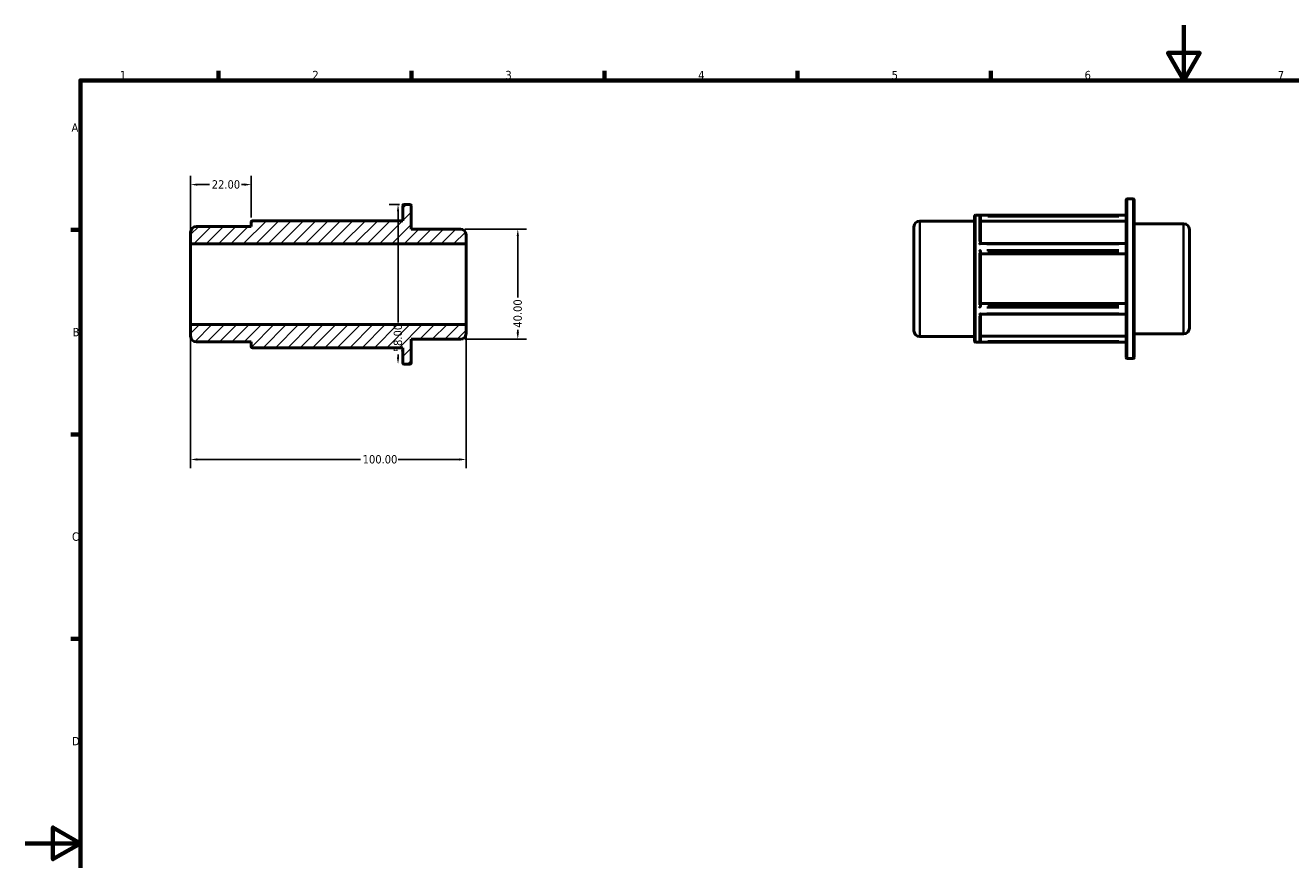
# Model space of a CAD drawing. Header units: millimetres. Extents: x 0 to 898, y 0 to 594.
# Tile 2 of 3: x 0 to 459, y 291 to 594. Entities that reach past the tile are written whole.
import ezdxf

# ---------------------------------------------------------------- set-up
doc = ezdxf.new("R2010")
doc.units = ezdxf.units.MM
for name, color, linetype, lineweight in [('Border (ANSI)', 7, 'Continuous', 70), ('Dimension (ANSI)', 7, 'Continuous', 25), ('Hatch (ANSI)', 7, 'Continuous', 18), ('Visible (ANSI)', 7, 'Continuous', 50), ('Visible Narrow (ANSI)', 7, 'Continuous', 35)]:
    doc.layers.add(name, color=color, linetype=linetype, lineweight=lineweight)
doc.styles.add('Note Text (ANSI)', font='tahoma.ttf')
doc.dimstyles.new('Default - mm (ANSI)', dxfattribs={"dimtxt": 3.048, "dimasz": 2.5, "dimexe": 3.175, "dimexo": 1.6002, "dimgap": 0.8, "dimtad": 0, "dimtoh": 1, "dimrnd": 1e-08, "dimzin": 4, "dimdsep": 46, "dimtxsty": 'Note Text (ANSI)', "dimcen": 0.09, "dimdle": 10, "dimclrd": 256, "dimclre": 256, "dimclrt": 256, "dimadec": 1, "dimazin": 1, "dimtfac": 1, "dimtofl": 0, "dimtmove": 0, "dimatfit": 3, "dimfxl": 1, "dimtolj": 1, "dimtzin": 4, "dimlwd": -1, "dimlwe": -1, "dimarcsym": 0})

# ---------------------------------------------------------------- blocks, each defined once
blk = doc.blocks.new('Borders Default Border')
at = {"layer": 'Border (ANSI)'}
for p, q in [((70.08, 574), (70.08, 577.45)), ((140.17, 574), (140.17, 577.45)), ((210.25, 574), (210.25, 577.45)), ((280.33, 574), (280.33, 577.45)), ((350.42, 574), (350.42, 577.45)), ((20, 519.75), (16.55, 519.75)), ((20, 445.5), (16.55, 445.5)), ((20, 371.25), (16.55, 371.25))]:
    blk.add_line(p, q, dxfattribs=at)
at = {"layer": 'Border (ANSI)', "flags": 128}
for points in [[(420.5, 594), (420.5, 574), (414.73, 584), (426.27, 584), (420.5, 574)], [(20, 20), (20, 574), (821, 574), (821, 20), (20, 20)], [(0, 297), (20, 297), (10, 302.77), (10, 291.23), (20, 297)]]:
    blk.add_lwpolyline(points, dxfattribs=at)
at = {"layer": 'Border (ANSI)', "char_height": 3.05, "attachment_point": 7, "style": 'Note Text (ANSI)'}
for s, insert in [('1', (34.35, 574.4)), ('2', (104.2, 574.4)), ('3', (174.26, 574.34)), ('4', (244.23, 574.4)), ('5', (314.48, 574.34)), ('6', (384.49, 574.34)), ('7', (454.6, 574.4)), ('A', (16.78, 555.35)), ('B', (17.15, 481.1)), ('C', (16.95, 406.8)), ('D', (16.96, 332.6))]:
    blk.add_mtext(s, dxfattribs=dict(at, insert=insert))
blk = doc.blocks.new('*D7')
at = {"layer": 'Defpoints', "color": 0, "transparency": 16777216}
for p in [(82, 536.16), (82, 522.63), (60, 514.67)]:
    blk.add_point(p, dxfattribs=at)
at = {"layer": 'Dimension (ANSI)', "transparency": 16777216}
for p, q in [((60, 516.27), (60, 539.34)), ((82, 524.23), (82, 539.34)), ((62.5, 536.16), (66.88, 536.16)), ((79.5, 536.16), (78.51, 536.16))]:
    blk.add_line(p, q, dxfattribs=at)
for points in [[(62.5, 536.58), (62.5, 535.75), (60, 536.16)], [(79.5, 536.58), (79.5, 535.75), (82, 536.16)]]:
    blk.add_solid(points, dxfattribs=at)
at = {"layer": 'Dimension (ANSI)', "transparency": 16777216, "insert": (67.68, 537.75), "char_height": 3.048, "attachment_point": 1, "style": 'Note Text (ANSI)'}
blk.add_mtext('\\A1;22.00', dxfattribs=at)
blk = doc.blocks.new('*D8')
at = {"layer": 'Defpoints', "color": 0, "transparency": 16777216}
for p in [(60, 485.33), (160, 485.33), (160, 436.38)]:
    blk.add_point(p, dxfattribs=at)
at = {"layer": 'Dimension (ANSI)', "transparency": 16777216}
for p, q in [((60, 483.73), (60, 433.21)), ((160, 483.73), (160, 433.21)), ((62.5, 436.38), (121.66, 436.38)), ((157.5, 436.38), (135.34, 436.38))]:
    blk.add_line(p, q, dxfattribs=at)
for points in [[(62.5, 436.8), (62.5, 435.96), (60, 436.38)], [(157.5, 436.8), (157.5, 435.96), (160, 436.38)]]:
    blk.add_solid(points, dxfattribs=at)
at = {"layer": 'Dimension (ANSI)', "transparency": 16777216, "insert": (122.46, 437.97), "char_height": 3.048, "attachment_point": 1, "style": 'Note Text (ANSI)'}
blk.add_mtext('\\A1;100.00', dxfattribs=at)
blk = doc.blocks.new('*D9')
at = {"layer": 'Defpoints', "color": 0, "transparency": 16777216}
for p in [(157.9, 520), (157.9, 480), (178.75, 480)]:
    blk.add_point(p, dxfattribs=at)
at = {"layer": 'Dimension (ANSI)', "transparency": 16777216}
for p, q in [((159.5, 520), (181.93, 520)), ((178.75, 517.5), (178.75, 495.2)), ((178.75, 482.5), (178.75, 483.42)), ((159.5, 480), (181.93, 480))]:
    blk.add_line(p, q, dxfattribs=at)
for points in [[(178.34, 517.5), (179.17, 517.5), (178.75, 520)], [(178.34, 482.5), (179.17, 482.5), (178.75, 480)]]:
    blk.add_solid(points, dxfattribs=at)
at = {"layer": 'Dimension (ANSI)', "transparency": 16777216, "insert": (177.17, 484.22), "char_height": 3.048, "attachment_point": 1, "rotation": 90, "style": 'Note Text (ANSI)'}
blk.add_mtext('\\A1;40.00', dxfattribs=at)
blk = doc.blocks.new('*D10')
at = {"layer": 'Defpoints', "color": 0, "transparency": 16777216}
for p in [(137.42, 529), (135.29, 471), (139.58, 471)]:
    blk.add_point(p, dxfattribs=at)
at = {"layer": 'Dimension (ANSI)', "transparency": 16777216}
for p, q in [((135.82, 529), (132.11, 529)), ((135.29, 526.5), (135.29, 486.11)), ((135.29, 473.5), (135.29, 474.51))]:
    blk.add_line(p, q, dxfattribs=at)
for points in [[(134.87, 526.5), (135.7, 526.5), (135.29, 529)], [(134.87, 473.5), (135.7, 473.5), (135.29, 471)]]:
    blk.add_solid(points, dxfattribs=at)
at = {"layer": 'Dimension (ANSI)', "transparency": 16777216, "insert": (133.69, 475.31), "char_height": 3.048, "attachment_point": 1, "rotation": 90, "style": 'Note Text (ANSI)'}
blk.add_mtext('\\A1;58.00', dxfattribs=at)

msp = doc.modelspace()

# ---------------------------------------------------------------- hatches: boundary and pattern name
at = {"layer": 'Hatch (ANSI)'}
h = msp.add_hatch(dxfattribs=at)
h.set_pattern_fill('ANSI31', color=256, scale=25.4, style=0)
h.set_pattern_definition([(45, (0, 0), (-2.245064, 2.245064), [])])
edge = h.paths.add_edge_path()
edge.add_ellipse((62.096, 481.14), major_axis=(-2.096, 0), ratio=1, start_angle=0, end_angle=90)
edge.add_line((62.096, 479.045), (82, 479.045))
edge.add_line((82, 479.045), (82, 477.369))
edge.add_ellipse((82.419, 477.369), major_axis=(-0.419, 0), ratio=1, start_angle=0, end_angle=90)
edge.add_line((82.419, 476.95), (137, 476.95))
edge.add_line((137, 476.95), (137, 471.419))
edge.add_ellipse((137.419, 471.419), major_axis=(-0.419, 0), ratio=1, start_angle=0, end_angle=90)
edge.add_line((137.419, 471), (139.581, 471))
edge.add_ellipse((139.581, 471.419), major_axis=(0, -0.419), ratio=1, start_angle=0, end_angle=90)
edge.add_line((140, 471.419), (140, 480))
edge.add_line((140, 480), (157.904, 480))
edge.add_ellipse((157.904, 482.096), major_axis=(0, -2.096), ratio=1, start_angle=0, end_angle=90)
edge.add_line((160, 482.096), (160, 485.332))
edge.add_line((160, 485.332), (60, 485.332))
edge.add_line((60, 485.332), (60, 481.14))
edge = h.paths.add_edge_path()
edge.add_ellipse((62.096, 518.86), major_axis=(0, 2.096), ratio=1, start_angle=0, end_angle=90)
edge.add_line((60, 518.86), (60, 514.668))
edge.add_line((60, 514.668), (160, 514.668))
edge.add_line((160, 514.668), (160, 517.904))
edge.add_ellipse((157.904, 517.904), major_axis=(2.095, 0), ratio=1, start_angle=0, end_angle=90)
edge.add_line((157.904, 520), (140, 520))
edge.add_line((140, 520), (140, 528.581))
edge.add_ellipse((139.581, 528.581), major_axis=(0.419, 0), ratio=1, start_angle=0, end_angle=90)
edge.add_line((139.581, 529), (137.419, 529))
edge.add_ellipse((137.419, 528.581), major_axis=(0, 0.419), ratio=1, start_angle=0, end_angle=90)
edge.add_line((137, 528.581), (137, 523.05))
edge.add_line((137, 523.051), (82.419, 523.051))
edge.add_ellipse((82.419, 522.631), major_axis=(0, 0.419), ratio=1, start_angle=0, end_angle=90)
edge.add_line((82, 522.631), (82, 520.955))
edge.add_line((82, 520.955), (62.096, 520.955))

# ---------------------------------------------------------------- linework, layer by layer
at = {"layer": 'Visible (ANSI)'}
for p, q in [((137, 528.581), (137, 523.051)), ((139.581, 529), (137.419, 529)), ((140, 520), (140, 528.581)), ((399.531, 473.401), (399.531, 530.563)), ((399.95, 530.982), (402.112, 530.982)), ((402.531, 530.563), (402.531, 473.401)), ((344.531, 479.351), (344.531, 524.614)), ((344.95, 525.033), (399.531, 525.033)), ((346.731, 524.552), (346.731, 514.789)), ((82, 520.955), (62.096, 520.955)), ((82, 522.631), (82, 520.955)), ((137, 523.051), (82.419, 523.051)), ((157.904, 520), (140, 520)), ((322.531, 483.123), (322.531, 520.842)), ((324.627, 522.937), (344.531, 522.937)), ((399.531, 522.87), (346.731, 522.87)), ((402.531, 521.982), (420.436, 521.982)), ((422.531, 519.887), (422.531, 484.078)), ((60, 518.86), (60, 514.668)), ((60, 514.668), (160, 514.668)), ((60, 485.332), (60, 514.668)), ((160, 514.668), (160, 517.904)), ((160, 485.332), (160, 514.668)), ((346.661, 514.789), (399.531, 514.789)), ((346.731, 511.815), (346.731, 492.15)), ((399.531, 510.974), (346.731, 510.974)), ((346.731, 492.99), (399.531, 492.99)), ((346.661, 489.176), (399.531, 489.176)), ((346.731, 489.176), (346.731, 479.413)), ((160, 485.332), (60, 485.332)), ((60, 485.332), (60, 481.14)), ((160, 482.096), (160, 485.332)), ((62.096, 479.045), (82, 479.045)), ((82, 479.045), (82, 477.369)), ((140, 471.419), (140, 480)), ((140, 480), (157.904, 480)), ((324.627, 481.027), (344.531, 481.027)), ((344.95, 478.932), (399.531, 478.932)), ((346.731, 481.094), (399.531, 481.094)), ((402.531, 481.982), (420.436, 481.982)), ((82.419, 476.95), (137, 476.95)), ((137, 476.95), (137, 471.419)), ((137.419, 471), (139.581, 471)), ((399.95, 472.982), (402.112, 472.982))]:
    msp.add_line(p, q, dxfattribs=at)
for centre, radius, start, end in [((137.419, 528.581), 0.419, 90, 180), ((139.581, 528.581), 0.419, 0, 90), ((399.95, 530.563), 0.419, 90, 180), ((402.112, 530.563), 0.419, 0, 90), ((344.95, 524.614), 0.419, 90, 180), ((62.096, 518.86), 2.096, 90, 180), ((82.419, 522.631), 0.419, 90, 180), ((157.904, 517.904), 2.095, 0, 90), ((324.627, 520.842), 2.095, 90, 180), ((420.436, 519.887), 2.095, 0, 90), ((324.627, 483.123), 2.095, 180, 270), ((420.436, 484.078), 2.095, 270, 0), ((62.096, 481.14), 2.096, 180, 270), ((157.904, 482.096), 2.096, 270, 0), ((344.95, 479.351), 0.419, 180, 270), ((82.419, 477.369), 0.419, 180, 270), ((399.95, 473.401), 0.419, 180, 270), ((402.112, 473.401), 0.419, 270, 0), ((137.419, 471.419), 0.419, 180, 270), ((139.581, 471.419), 0.419, 270, 0)]:
    msp.add_arc(centre, radius, start, end, dxfattribs=at)
for points, knots in [([(346.73, 524.579), (346.728, 524.619), (346.72, 524.657), (346.692, 524.737), (346.671, 524.776), (346.613, 524.857), (346.573, 524.894), (346.497, 524.945), (346.462, 524.962), (346.39, 524.987), (346.353, 524.995), (346.314, 524.997), (346.313, 524.997), (346.312, 524.997)], [-0.077528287, -0.077528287, -0.077528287, -0.077528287, -0.065469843, -0.065469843, -0.051060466, -0.051060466, -0.031415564, -0.031415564, -0.015991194, -0.015991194, 0, 0, 0.000411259, 0.000411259, 0.000411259, 0.000411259]), ([(346.312, 514.599), (346.313, 514.6), (346.314, 514.6), (346.358, 514.638), (346.402, 514.671), (346.485, 514.725), (346.524, 514.747), (346.598, 514.779), (346.633, 514.789), (346.661, 514.789)], [-0.188908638, -0.188908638, -0.188908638, -0.188908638, -0.188404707, -0.188404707, -0.165730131, -0.165730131, -0.144110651, -0.144110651, -0.122186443, -0.122186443, -0.122186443, -0.122186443]), ([(346.73, 511.829), (346.728, 511.849), (346.72, 511.873), (346.692, 511.932), (346.671, 511.968), (346.613, 512.055), (346.573, 512.106), (346.497, 512.195), (346.462, 512.233), (346.39, 512.308), (346.353, 512.344), (346.314, 512.379), (346.313, 512.38), (346.312, 512.381)], [-0.077528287, -0.077528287, -0.077528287, -0.077528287, -0.065469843, -0.065469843, -0.051060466, -0.051060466, -0.031415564, -0.031415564, -0.015991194, -0.015991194, 0, 0, 0.000411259, 0.000411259, 0.000411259, 0.000411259]), ([(346.312, 491.584), (346.313, 491.585), (346.314, 491.586), (346.358, 491.626), (346.402, 491.668), (346.485, 491.755), (346.524, 491.8), (346.599, 491.892), (346.634, 491.94), (346.685, 492.02), (346.703, 492.053), (346.723, 492.102), (346.728, 492.121), (346.73, 492.136)], [-0.188908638, -0.188908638, -0.188908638, -0.188908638, -0.188404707, -0.188404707, -0.165730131, -0.165730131, -0.144110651, -0.144110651, -0.121701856, -0.121701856, -0.104929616, -0.104929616, -0.093392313, -0.093392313, -0.093392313, -0.093392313]), ([(346.661, 489.176), (346.656, 489.176), (346.651, 489.176), (346.613, 489.18), (346.573, 489.195), (346.497, 489.232), (346.462, 489.254), (346.39, 489.303), (346.353, 489.332), (346.314, 489.364), (346.313, 489.365), (346.312, 489.366)], [-0.054042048, -0.054042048, -0.054042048, -0.054042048, -0.051060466, -0.051060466, -0.031415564, -0.031415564, -0.015991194, -0.015991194, 0, 0, 0.000411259, 0.000411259, 0.000411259, 0.000411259]), ([(346.312, 478.967), (346.313, 478.967), (346.314, 478.968), (346.358, 478.97), (346.402, 478.98), (346.485, 479.012), (346.524, 479.035), (346.599, 479.095), (346.634, 479.133), (346.685, 479.214), (346.703, 479.253), (346.723, 479.325), (346.728, 479.355), (346.73, 479.386)], [-0.188908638, -0.188908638, -0.188908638, -0.188908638, -0.188404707, -0.188404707, -0.165730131, -0.165730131, -0.144110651, -0.144110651, -0.121701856, -0.121701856, -0.104929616, -0.104929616, -0.093392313, -0.093392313, -0.093392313, -0.093392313])]:
    msp.add_open_spline(points, degree=3, knots=knots, dxfattribs=at)
for points in [[(346.731, 524.552), (346.731, 524.56), (346.731, 524.57), (346.73, 524.579)], [(346.731, 511.815), (346.731, 511.82), (346.731, 511.824), (346.73, 511.829)], [(346.73, 492.136), (346.731, 492.141), (346.731, 492.145), (346.731, 492.15)], [(346.73, 479.386), (346.731, 479.395), (346.731, 479.404), (346.731, 479.413)]]:
    msp.add_open_spline(points, degree=3, dxfattribs=at)
at = {"layer": 'Visible Narrow (ANSI)'}
for p, q in [((399.95, 530.625), (399.95, 473.339)), ((402.112, 473.339), (402.112, 530.625)), ((344.95, 524.749), (344.95, 479.216)), ((346.312, 515.488), (346.312, 524.912)), ((396.87, 524.997), (348.973, 524.997)), ((349.37, 524.579), (396.891, 524.579)), ((324.627, 522.679), (324.627, 481.285)), ((420.436, 482.229), (420.436, 521.736)), ((348.973, 514.599), (396.87, 514.599)), ((346.312, 492.558), (346.312, 511.407)), ((396.87, 512.381), (348.973, 512.381)), ((349.37, 511.829), (396.891, 511.829)), ((348.973, 491.584), (396.87, 491.584)), ((396.891, 492.136), (349.37, 492.136)), ((346.312, 479.053), (346.312, 488.477)), ((396.87, 489.366), (348.973, 489.366)), ((348.973, 478.967), (396.87, 478.967)), ((396.891, 479.386), (349.37, 479.386))]:
    msp.add_line(p, q, dxfattribs=at)

# ---------------------------------------------------------------- block references
msp.add_blockref('Borders Default Border', (0, 0))

# ---------------------------------------------------------------- dimensions: what is measured, and where the dimension line sits
at = {"layer": 'Dimension (ANSI)'}
for base, p1, p2, angle, override, picture, middle in [((82, 536.165), (60, 514.668), (82, 522.631), 180, {"dimtoh": 0, "dimdec": 2, "dimtp": 0, "dimtm": 0, "dimtdec": 2, "dimatfit": 1}, '*D7', (72.691, 536.165)), ((135.286, 471), (137.419, 529), (139.581, 471), 90, {"dimtoh": 0, "dimdec": 2, "dimse2": 1, "dimtp": 0, "dimtm": 0, "dimtdec": 2, "dimatfit": 1}, '*D10', (135.286, 480.309)), ((178.753, 480), (157.904, 520), (157.904, 480), 90, {"dimtoh": 0, "dimdec": 2, "dimtp": 0, "dimtm": 0, "dimtdec": 2, "dimatfit": 1}, '*D9', (178.753, 489.309)), ((160, 436.382), (60, 485.332), (160, 485.332), 180, {"dimtoh": 0, "dimdec": 2, "dimtp": 0, "dimtm": 0, "dimtdec": 2, "dimatfit": 1}, '*D8', (128.5, 436.382))]:
    dim = msp.add_linear_dim(base=base, p1=p1, p2=p2, angle=angle, dimstyle='Default - mm (ANSI)', override=override, dxfattribs=at)
    dim.commit()
    dim.dimension.update_dxf_attribs({"geometry": picture, "text_midpoint": middle, "dimtype": 160})

doc.saveas('drawing.dxf')
